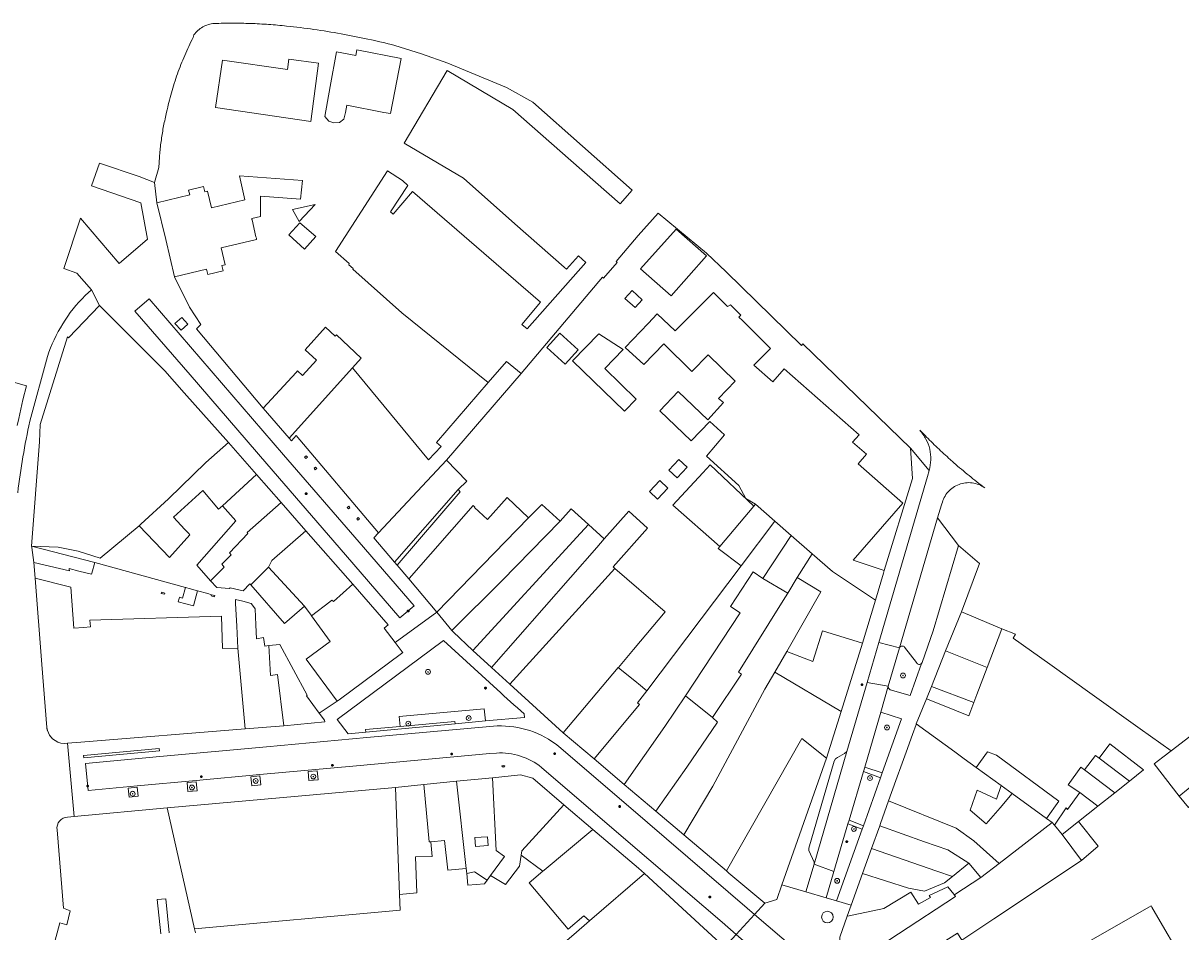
# Model space of a CAD drawing. Header units: metres. Extents: x 187916 to 189411, y 333285 to 334910.
# Tile 158 of 256: x 188176 to 188367, y 334760 to 334910. Entities that reach past the tile are written whole.
import ezdxf
from ezdxf.enums import TextEntityAlignment as Align

# ---------------------------------------------------------------- set-up
doc = ezdxf.new("R2010")
doc.units = ezdxf.units.M
for name, color, linetype, lineweight in [('B-WE-GR-BEPLANTING_CULTUUR_HEESTERS-GV', 253, 'Continuous', 15), ('B-WE-GR-BOOM-S', 253, 'Continuous', 15), ('B-WE-IE-MEUBILAIR-S', 253, 'Continuous', 15), ('B-WE-IE-TERREINAFSCHEIDING_KUNSTMATIG_MUUR-G', 253, 'IE-TERREINAFSCHEIDING_KUNSTMATIG-SO', 15), ('B-WE-IE-TERREINAFSCHEIDING_KUNSTMATIG_MUUR-GV', 253, 'Continuous', 15), ('B-WE-OG-BEBOUWING-GV', 253, 'Continuous', 15), ('B-WE-OG-TERREIN_ERF-GV', 253, 'Continuous', 15), ('B-WE-VH-ONVERHARD_ZAND-GV', 253, 'Continuous', 15), ('B-WE-VH-OPENVERHARDING-GV', 253, 'Continuous', 15), ('B-WE-VH-OPENVERHARDING_BETONSTRAATSTEEN-GV', 253, 'Continuous', 15), ('B-WE-VH-OPENVERHARDING_SIERBESTRATING-GV', 253, 'Continuous', 15), ('B-WE-VH-OPENVERHARDING_STRAATBAKSTEEN-GV', 253, 'Continuous', 15), ('B-WE-VH-OPENVERHARDING_TEGEL-GV', 253, 'Continuous', 15)]:
    doc.layers.add(name, color=color, linetype=linetype, lineweight=lineweight)
doc.styles.add('NLCS-ISO', font='NLCS-ISO.ttf')
doc.linetypes.add('IE-TERREINAFSCHEIDING_KUNSTMATIG-SO', pattern='A,4,[82,NLCS.SHX,S=0.75,R=90,X=0,Y=0],4,-2', length=10)

# ---------------------------------------------------------------- blocks, each defined once
blk = doc.blocks.new('SIE-MEUBILAIR_PAAL_LICHTMAST-SO')
for points in [[(-0.62, 0), (-1, 0)], [(-0.71, 0.71), (-0.44, 0.44)], [(0, 1), (0, 0.62)], [(0.44, 0.44), (0.71, 0.71)], [(1, 0), (0.62, 0)], [(-0.71, -0.71), (-0.44, -0.44)], [(0, -0.62), (0, -1)], [(0.44, -0.44), (0.71, -0.71)]]:
    blk.add_lwpolyline(points)
blk.add_circle((0, 0), 0.5)
blk = doc.blocks.new('SIE-MEUBILAIR_PUT_BRANDKRAAN-SO')
blk.add_ellipse((0, 0), major_axis=(1.25, 0), ratio=0.54)
at = {"style": 'NLCS-ISO'}
blk.add_text('bk', height=0.75, dxfattribs=at).set_placement((0.03, 0), align=Align.MIDDLE_CENTER)
blk = doc.blocks.new('SGR-BOOM_GBKN-SO')
at = {"linetype": 'ByBlock', "lineweight": 18}
h = blk.add_hatch(color=0, dxfattribs=at)
h.dxf.hatch_style = 1
edge = h.paths.add_edge_path()
edge.add_arc((0, 0), 0.25, 0, 360)
at = {"color": 0, "linetype": 'ByBlock', "lineweight": 18}
for radius in [2, 0.25]:
    blk.add_circle((0, 0), radius, dxfattribs=at)
at = {"color": 0, "linetype": 'ByBlock', "lineweight": 18, "style": 'NLCS-ISO'}
blk.add_attdef('SOORT', (2.5, 0), '', height=1.5, dxfattribs=at)
blk = doc.blocks.new('DTM')
at = {"layer": 'B-WE-GR-BEPLANTING_CULTUUR_HEESTERS-GV', "ltscale": 0.2, "flags": 128}
for points in [[(188320.835, 334806.889), (188318.954, 334800.553), (188319.021, 334800.194), (188319.301, 334799.961), (188322.574, 334798.975), (188324.475, 334804.272)], [(188323.662, 334804.435), (188321.668, 334806.998)]]:
    blk.add_lwpolyline(points, dxfattribs=at)
for points in [[(188320.987, 334807.09, 0.1325588), (188320.835, 334806.889)], [(188321.22, 334807.187, 0.133191), (188320.987, 334807.09)], [(188321.47, 334807.153, 0.1356675), (188321.22, 334807.187)], [(188321.668, 334806.998, 0.1335796), (188321.47, 334807.153)], [(188323.811, 334804.249, -0.1225419), (188323.662, 334804.435)], [(188324.027, 334804.149, -0.120305), (188323.811, 334804.249)], [(188324.475, 334804.272, -0.1180904), (188324.266, 334804.157)], [(188324.266, 334804.157, -0.1171636), (188324.027, 334804.149)]]:
    blk.add_lwpolyline(points, format="xyb", dxfattribs=at)
for points in [[(188317.75, 334796.238), (188315.079, 334787.162), (188317.987, 334786.185), (188321.188, 334795.121)], [(188317.699, 334785.381), (188314.862, 334786.424), (188312.486, 334778.349), (188314.861, 334777.459)], [(188309.995, 334769.885), (188308.707, 334765.505), (188310.4, 334765.008), (188314.654, 334776.881), (188312.308, 334777.745)]]:
    blk.add_lwpolyline(points, close=True, dxfattribs=at)
at = {"layer": 'B-WE-IE-TERREINAFSCHEIDING_KUNSTMATIG_MUUR-G', "ltscale": 0.2, "flags": 128}
for points in [[(188222.857, 334838.409), (188222.641, 334838.653), (188222.397, 334838.437), (188222.613, 334838.193)], [(188224.414, 334836.544), (188224.211, 334836.792), (188223.963, 334836.589), (188224.166, 334836.341)], [(188229.897, 334830.064), (188229.692, 334830.304), (188229.452, 334830.099), (188229.657, 334829.859)], [(188231.469, 334828.23), (188231.253, 334828.469), (188231.014, 334828.253), (188231.23, 334828.014)], [(188198.676, 334815.883), (188199.197, 334815.739), (188199.25, 334815.932), (188198.73, 334816.075)], [(188207.006, 334815.678), (188206.961, 334815.473), (188207.494, 334815.323), (188207.539, 334815.528)]]:
    blk.add_lwpolyline(points, close=True, dxfattribs=at)
for points in [[(188187.672, 334820.978), (188202.702, 334816.859)], [(188204.688, 334816.314), (188206.369, 334815.853)], [(188206.369, 334815.853), (188207.006, 334815.678)]]:
    blk.add_lwpolyline(points, dxfattribs=at)
at = {"layer": 'B-WE-IE-TERREINAFSCHEIDING_KUNSTMATIG_MUUR-GV', "ltscale": 0.2, "flags": 128}
for points in [[(188238.187, 334793.869), (188232.496, 334793.354), (188232.532, 334792.956), (188247.308, 334794.291), (188247.272, 334794.689)], [(188198.334, 334790.238), (188185.82, 334789.088), (188185.857, 334788.69), (188198.371, 334789.84)]]:
    blk.add_lwpolyline(points, close=True, dxfattribs=at)
at = {"layer": 'B-WE-OG-BEBOUWING-GV', "ltscale": 0.2, "flags": 128}
for points in [[(188215.565, 334846.557), (188219.838, 334841.55), (188230.321, 334853.209), (188231.745, 334854.794), (188227.662, 334858.665), (188227.435, 334858.426), (188225.845, 334859.933), (188222.503, 334856.213), (188224.379, 334854.477), (188222.034, 334851.942), (188221.243, 334852.693), (188220.997, 334852.427)], [(188258.213, 334852.252), (188255.829, 334854.277), (188252.791, 334850.76), (188244.213, 334840.833), (188245.007, 334840.203), (188242.918, 334838.004), (188230.321, 334853.209), (188219.838, 334841.55), (188220.21, 334841.114), (188221.007, 334842.022), (188234.63, 334825.928), (188245.858, 334837.938)], [(188195.29, 334827.339), (188195.02, 334827.088), (188200.042, 334821.842), (188203.418, 334825.557), (188203.214, 334825.779), (188202.579, 334826.473), (188200.705, 334828.517), (188205.546, 334832.938), (188208.174, 334829.843), (188208.815, 334830.387), (188214.454, 334835.555), (188209.802, 334840.843), (188206.048, 334837.541), (188199.856, 334831.54)], [(188245.858, 334837.938), (188234.63, 334825.928), (188233.862, 334825.106), (188237.295, 334821.067), (188247.78, 334833.076), (188249.217, 334834.467)], [(188291.13, 334823.661), (188296.715, 334830.309), (188289.495, 334837.15), (188288.291, 334835.82), (188283.331, 334830.49)], [(188214.454, 334835.555), (188208.815, 334830.387), (188211.015, 334827.899), (188204.552, 334820.574), (188206.851, 334817.983), (188209.105, 334820.223), (188208.706, 334820.707), (188210.228, 334822.281), (188209.951, 334822.602), (188212.993, 334825.774), (188212.885, 334825.989), (188218.511, 334830.942)], [(188248.125, 334832.719), (188247.78, 334833.076), (188237.295, 334821.067), (188237.718, 334820.568)], [(188282.475, 334833.315), (188281.154, 334834.554), (188279.451, 334832.739), (188280.772, 334831.499)], [(188239.633, 334818.301), (188244.285, 334812.777), (188259.47, 334828.372), (188255.919, 334831.77), (188252.661, 334828.107), (188250.513, 334830.085), (188250.559, 334830.132), (188250.285, 334830.409), (188239.687, 334818.348)], [(188218.511, 334830.942), (188212.885, 334825.989), (188212.993, 334825.774), (188209.951, 334822.602), (188210.228, 334822.281), (188208.706, 334820.707), (188209.105, 334820.223), (188206.851, 334817.983), (188207.858, 334816.848), (188209.962, 334816.718), (188210.067, 334816.837), (188212.236, 334816.314), (188213.356, 334817.456), (188213.491, 334817.301), (188216.436, 334820.233), (188216.995, 334821.327), (188222.62, 334826.264)], [(188259.47, 334828.372), (188244.285, 334812.777), (188246.783, 334809.775), (188255.022, 334817.975), (188264.68, 334827.835), (188261.649, 334830.609)], [(188250.215, 334806.449), (188268.03, 334825.836), (188269.362, 334827.284), (188266.516, 334829.865), (188264.68, 334827.835), (188255.022, 334817.975), (188246.783, 334809.775), (188246.973, 334809.549)], [(188256.366, 334800.846), (188273.744, 334820.033), (188273.464, 334820.292), (188279.161, 334826.707), (188276.022, 334829.48), (188271.985, 334824.905), (188270.75, 334823.505), (188253.334, 334803.608)], [(188294.609, 334820.468), (188300.179, 334827.852), (188296.996, 334830.643), (188296.715, 334830.309), (188291.13, 334823.661), (188290.852, 334823.33)], [(188250.215, 334806.449), (188253.334, 334803.608), (188270.75, 334823.505), (188271.985, 334824.905), (188269.362, 334827.284), (188268.03, 334825.836)], [(188279.011, 334799.792), (188277.505, 334797.795), (188277.833, 334797.509), (188270.292, 334788.492), (188275.254, 334784.298), (188282.022, 334793.846), (188285.405, 334798.97), (188294.463, 334812.689), (188292.856, 334813.749), (188296.614, 334819.441), (188298.222, 334818.382), (188302.901, 334825.469), (188300.179, 334827.852), (188294.609, 334820.468)], [(188226.563, 334814.522), (188226.89, 334814.762), (188227.158, 334814.56), (188230.363, 334817.421), (188222.62, 334826.264), (188216.995, 334821.327), (188216.436, 334820.233), (188222.368, 334813.79), (188223.461, 334812.294), (188223.554, 334812.167)], [(188303.918, 334818.499), (188306.361, 334822.44), (188302.901, 334825.469), (188298.222, 334818.382), (188302.338, 334815.949)], [(188216.436, 334820.233), (188213.491, 334817.301), (188219.06, 334810.908), (188222.368, 334813.79)], [(188276.825, 334806.635), (188282.06, 334812.866), (188273.744, 334820.033), (188256.366, 334800.846), (188265.201, 334792.8), (188274.29, 334803.618), (188274.322, 334803.656)], [(188212.582, 334793.507), (188211.375, 334806.848), (188208.816, 334806.771), (188208.654, 334812.118), (188186.866, 334811.458), (188186.956, 334810.334), (188185.798, 334810.242), (188184.233, 334810.117), (188183.692, 334816.895), (188177.786, 334818.394), (188178.92, 334804.134), (188179.751, 334793.676), (188179.769, 334793.551), (188179.78, 334793.489), (188179.792, 334793.427), (188179.806, 334793.365), (188179.821, 334793.303), (188179.837, 334793.242), (188179.854, 334793.181), (188180.181, 334792.46), (188180.688, 334791.851), (188181.103, 334791.533), (188181.568, 334791.292), (188182.068, 334791.137), (188182.587, 334791.073), (188183.172, 334791.12), (188185.351, 334791.297)], [(188280.505, 334779.858), (188285.129, 334775.949), (188289.939, 334783.984), (188298.556, 334800.041), (188300.229, 334802.86), (188302.169, 334806.254), (188307.826, 334816.149), (188303.918, 334818.499), (188302.338, 334815.949), (188301.566, 334814.703), (188294.212, 334802.839), (188294.692, 334802.501), (188289.866, 334795.384), (188290.697, 334794.579), (188285.653, 334787.167)], [(188201.622, 334815.063), (188201.481, 334814.515), (188204.005, 334813.823), (188204.688, 334816.314), (188203.302, 334816.694), (188202.895, 334816.806), (188202.716, 334816.855), (188202.702, 334816.859), (188202.204, 334815.119), (188201.672, 334815.257)], [(188230.363, 334817.421), (188227.158, 334814.56), (188226.89, 334814.762), (188226.563, 334814.522), (188223.554, 334812.167), (188226.639, 334807.944), (188222.64, 334805.018), (188227.801, 334798.064), (188228.115, 334798.297), (188238.427, 334805.95), (188238.631, 334806.101), (188238.525, 334806.239), (188237.365, 334807.752), (188235.553, 334810.116), (188236.246, 334810.7)], [(188218.969, 334793.994), (188217.911, 334802.466), (188216.775, 334802.324), (188216.481, 334807.249), (188215.796, 334807.168), (188215.613, 334808.572), (188214.411, 334808.362), (188214.308, 334810.702), (188214.193, 334813.319), (188213.772, 334813.922), (188213.559, 334814.226), (188212.173, 334814.604), (188210.939, 334814.875), (188210.975, 334814.201), (188211.177, 334810.491), (188211.375, 334806.848), (188212.582, 334793.507)], [(188328.472, 334806.396), (188335.328, 334803.644), (188337.748, 334810.009), (188331.378, 334812.727), (188331.067, 334812.86)], [(188314.714, 334807.648), (188308.095, 334809.716), (188306.487, 334804.627), (188302.169, 334806.254), (188300.229, 334802.86), (188311.173, 334796.368)], [(188218.969, 334793.994), (188225.739, 334794.628), (188225.69, 334794.921), (188224.832, 334796.077), (188222.71, 334798.936), (188222.825, 334799.027), (188218.274, 334807.462), (188216.481, 334807.249), (188216.775, 334802.324), (188217.911, 334802.466)], [(188335.328, 334803.644), (188328.472, 334806.396), (188326.11, 334800.512), (188333.123, 334797.846), (188333.633, 334799.187)], [(188265.201, 334792.8), (188270.292, 334788.492), (188277.833, 334797.509), (188277.505, 334797.795), (188279.011, 334799.792), (188277.632, 334800.908), (188277.376, 334801.121), (188274.29, 334803.618)], [(188292.193, 334769.976), (188304.678, 334791.885), (188308.761, 334788.615), (188311.173, 334796.368), (188300.229, 334802.86), (188298.556, 334800.041), (188289.939, 334783.984), (188285.129, 334775.949)], [(188326.11, 334800.512), (188325.285, 334798.457), (188328.25, 334797.266), (188332.287, 334795.646), (188333.123, 334797.846)], [(188285.405, 334798.97), (188282.022, 334793.846), (188275.254, 334784.298), (188280.505, 334779.858), (188285.653, 334787.167), (188290.697, 334794.579), (188289.866, 334795.384)], [(188367.101, 334782.332), (188370.063, 334784.754), (188373.871, 334787.867), (188378.075, 334791.06), (188376.031, 334793.691), (188376.164, 334794.536), (188375.378, 334795.574), (188374.473, 334795.683), (188373.895, 334796.092), (188365.784, 334789.816), (188364.422, 334788.803), (188362.958, 334787.665)], [(188330.009, 334789.656), (188323.616, 334794.3), (188323.581, 334794.203), (188322.976, 334792.519), (188321.928, 334789.602), (188321.291, 334787.828), (188320.243, 334784.911), (188319.039, 334781.558), (188330.213, 334777.047), (188333.147, 334774.933), (188337.332, 334771.199), (188346.107, 334777.963), (188345.144, 334778.663), (188339.456, 334782.78), (188337.471, 334780.437), (188335.183, 334777.739), (188332.53, 334780.052), (188333.7, 334783.328), (188336.859, 334781.861), (188337.636, 334784.116), (188333.53, 334787.099), (188331.558, 334788.531), (188330.01, 334789.655)], [(188308.761, 334788.615), (188304.678, 334791.885), (188292.193, 334769.976), (188292.613, 334769.621), (188298.526, 334764.623), (188300.531, 334765.23), (188301.385, 334767.657), (188303.972, 334775.007)], [(188358.869, 334784.823), (188361.215, 334786.686), (188355.636, 334790.986), (188353.854, 334788.653)], [(188378.075, 334791.06), (188373.871, 334787.867), (188370.063, 334784.754), (188367.101, 334782.332), (188368.636, 334780.455), (188370.613, 334782.071), (188372.939, 334778.966), (188374.497, 334780.133), (188374.849, 334780.352), (188381.032, 334785.108), (188381.073, 334785.054), (188382.122, 334785.87), (188381.539, 334786.619), (188381.628, 334787.44), (188380.885, 334788.472), (188380.007, 334788.572)], [(188345.144, 334778.663), (188347.184, 334781.52), (188336.871, 334789.1), (188335.376, 334789.698), (188333.53, 334787.099), (188337.636, 334784.116), (188339.456, 334782.78)], [(188351.447, 334786.721), (188356.449, 334782.9), (188358.869, 334784.823), (188353.854, 334788.653), (188353.269, 334789.045)], [(188356.449, 334782.9), (188351.447, 334786.721), (188350.825, 334787.115), (188348.749, 334784.235), (188350.681, 334782.973), (188353.668, 334780.692)], [(188247.539, 334784.799), (188249.133, 334770.387), (188249.224, 334769.55), (188250.499, 334769.814), (188252.599, 334768.439), (188253.177, 334769.232), (188255.45, 334772.35), (188254.116, 334773.356), (188253.511, 334785.396)], [(188253.511, 334785.396), (188254.116, 334773.356), (188255.45, 334772.35), (188253.177, 334769.232), (188255.619, 334767.727), (188257.932, 334770.787), (188258.243, 334772.607), (188258.36, 334773.289), (188265.271, 334780.908), (188260.149, 334785.318), (188258.138, 334785.859)], [(188199.632, 334780.407), (188204.175, 334760.412), (188238.188, 334763.455), (188238.092, 334766.061), (188237.439, 334783.789)], [(188237.439, 334783.789), (188238.092, 334766.061), (188240.977, 334766.332), (188240.756, 334772.283), (188243.486, 334772.385), (188243.285, 334774.79), (188243.028, 334774.766), (188242.135, 334784.259)], [(188247.539, 334784.799), (188242.135, 334784.259), (188243.028, 334774.766), (188243.285, 334774.79), (188245.558, 334775.005), (188246.099, 334770.102), (188249.133, 334770.387)], [(188334.307, 334768.861), (188337.332, 334771.199), (188333.147, 334774.933), (188330.213, 334777.047), (188319.039, 334781.558), (188317.702, 334777.835), (188317.559, 334777.438), (188324.983, 334774.813), (188328.859, 334773.443), (188332.325, 334771.251)], [(188353.668, 334780.692), (188350.681, 334782.973), (188348.628, 334780.163), (188348.405, 334780.392), (188346.454, 334777.547), (188347.751, 334775.992), (188350.44, 334778.128)], [(188258.243, 334772.607), (188261.839, 334769.933), (188262.038, 334770.1), (188270.076, 334776.837), (188265.271, 334780.908), (188258.36, 334773.289)], [(188334.307, 334768.861), (188330.004, 334766.072), (188329.828, 334766.104), (188330.099, 334765.765), (188320.643, 334759.554), (188312.453, 334754.147), (188315.396, 334749.521), (188324.117, 334755.122), (188323.861, 334755.541), (188330.438, 334759.7), (188331.154, 334758.531), (188336.445, 334762.051), (188350.948, 334771.701), (188347.751, 334775.992), (188346.454, 334777.547), (188346.107, 334777.963), (188337.332, 334771.199)], [(188332.325, 334771.251), (188328.859, 334773.443), (188324.983, 334774.813), (188317.559, 334777.438), (188316.202, 334773.662), (188327.033, 334769.936), (188329.596, 334769.054)], [(188350.948, 334771.701), (188353.727, 334774.058), (188350.44, 334778.128), (188347.751, 334775.992)], [(188252.68, 334775.614), (188252.773, 334774.155), (188250.673, 334774.022), (188250.58, 334775.481)], [(188270.076, 334776.837), (188262.038, 334770.1), (188261.839, 334769.933), (188259.557, 334768.02), (188266.014, 334760.317), (188268.598, 334762.544), (188269.513, 334761.689), (188278.617, 334769.538), (188277.668, 334770.407)], [(188314.725, 334769.55), (188322.349, 334767.108), (188324.997, 334766.613), (188328.277, 334767.992), (188329.596, 334769.054), (188327.033, 334769.936), (188316.202, 334773.662)], [(188252.599, 334768.439), (188250.499, 334769.814), (188249.224, 334769.55), (188249.414, 334767.624), (188252.155, 334767.829)], [(188329.828, 334766.104), (188330.004, 334766.072), (188334.307, 334768.861), (188332.325, 334771.251), (188329.596, 334769.054), (188328.277, 334767.992), (188324.997, 334766.613), (188322.349, 334767.108), (188314.725, 334769.55), (188312.836, 334764.292), (188312.198, 334762.516), (188312.19, 334762.492), (188312.234, 334762.501), (188318.253, 334763.752), (188322.733, 334766.482), (188323.953, 334764.495), (188325.944, 334765.567), (188325.759, 334765.905), (188328.828, 334767.358)], [(188286.9, 334740.392), (188298.323, 334751.496), (188291.895, 334757.381), (188278.617, 334769.538), (188269.513, 334761.689), (188266.929, 334759.462), (188260.432, 334753.86), (188255.619, 334749.711), (188256.036, 334749.227), (188248.404, 334742.646), (188262.847, 334726.881), (188261.548, 334725.666), (188264.265, 334722.584), (188265.098, 334721.639), (188278.545, 334734.087), (188276.947, 334736.017), (188283.07, 334741.491), (188285.503, 334739.034)], [(188312.453, 334754.147), (188320.643, 334759.554), (188330.099, 334765.765), (188329.828, 334766.104), (188328.828, 334767.358), (188325.759, 334765.905), (188325.944, 334765.567), (188323.953, 334764.495), (188322.733, 334766.482), (188318.253, 334763.752), (188312.234, 334762.501), (188312.19, 334762.492), (188310.949, 334759.036), (188310.903, 334756.584)], [(188326.018, 334733.622), (188343.44, 334745.642), (188345.504, 334746.827), (188348.504, 334748.55), (188365.842, 334758.417), (188365.134, 334759.635), (188362.614, 334763.97), (188362.483, 334764.195), (188340.285, 334751.524), (188340.158, 334751.713), (188330.567, 334745.279), (188330.853, 334744.864), (188322.374, 334739.024)]]:
    blk.add_lwpolyline(points, close=True, dxfattribs=at)
for points in [[(188198.584, 334759.589), (188198.011, 334765.237), (188199.423, 334765.38), (188199.996, 334759.732)], [(188204.33, 334759.73), (188204.175, 334760.412), (188199.632, 334780.407), (188184.285, 334778.981), (188183.167, 334778.877), (188182.79, 334778.821), (188182.433, 334778.689), (188182.111, 334778.486), (188181.838, 334778.22), (188181.626, 334777.904), (188181.484, 334777.55), (188181.418, 334777.175), (188181.432, 334776.794), (188182.522, 334763.794), (188183.609, 334763.379), (188183.051, 334761.061), (188181.882, 334761.369), (188180.87, 334757.479)]]:
    blk.add_lwpolyline(points, dxfattribs=at)
at = {"layer": 'B-WE-OG-TERREIN_ERF-GV', "ltscale": 0.2, "flags": 128}
for points in [[(188205.548, 334909.607, 0.0539056), (188204.731, 334909.033)], [(188206.468, 334909.996, 0.0529808), (188205.548, 334909.607)], [(188207.449, 334910.183, 0.0541947), (188206.468, 334909.996)], [(188210.448, 334910.236, 0.0090061), (188207.449, 334910.183)], [(188213.446, 334910.182, 0.0086696), (188210.448, 334910.236)], [(188216.441, 334910.021, 0.0090069), (188213.446, 334910.182)], [(188219.428, 334909.754, 0.0090566), (188216.441, 334910.021)], [(188223.938, 334909.191, 0.0086238), (188219.428, 334909.754)], [(188203.952, 334907.874, 0.0164646), (188202.557, 334904.897)], [(188204.731, 334909.033, 0.0531008), (188204.053, 334908.3)], [(188228.425, 334908.471, 0.0084306), (188223.938, 334909.191)], [(188232.884, 334907.595, 0.0089342), (188228.425, 334908.471)], [(188237.31, 334906.565, 0.0086433), (188232.884, 334907.595)], [(188202.557, 334904.897, 0.0163777), (188201.359, 334901.835)], [(188201.359, 334901.835, 0.0161649), (188200.362, 334898.702)], [(188200.362, 334898.702, 0.0159308), (188199.571, 334895.51)], [(188199.571, 334895.51, 0.0132689), (188199.071, 334893.243)], [(188199.071, 334893.243, 0.0126054), (188198.69, 334890.953)], [(188198.69, 334890.953, 0.0134128), (188198.429, 334888.646)], [(188198.429, 334888.646, 0.0129786), (188198.289, 334886.329)]]:
    blk.add_lwpolyline(points, format="xyb", dxfattribs=at)
for points in [[(188204.053, 334908.3), (188203.952, 334907.874)], [(188198.289, 334886.329), (188197.573, 334883.892), (188197.965, 334880.523), (188203.389, 334881.813), (188203.198, 334882.63), (188205.668, 334883.214), (188205.871, 334882.344), (188206.338, 334882.455), (188206.985, 334879.68), (188212.524, 334880.991), (188211.598, 334884.954), (188222.045, 334884.193), (188221.698, 334881.133), (188215.113, 334881.613), (188215.115, 334878.272), (188213.647, 334877.924), (188213.681, 334877.777), (188213.694, 334877.721), (188214.351, 334874.899), (188214.412, 334874.636), (188214.455, 334874.45), (188208.603, 334873.047), (188209.249, 334870.277), (188208.726, 334870.149), (188208.928, 334869.276), (188206.359, 334868.642), (188206.157, 334869.507), (188200.883, 334868.252), (188203.367, 334863.259), (188205.199, 334860.365), (188204.52, 334859.684), (188215.565, 334846.557), (188220.997, 334852.427), (188221.243, 334852.693), (188222.034, 334851.942), (188224.379, 334854.477), (188222.503, 334856.213), (188225.845, 334859.933), (188227.435, 334858.426), (188227.662, 334858.665), (188231.745, 334854.794), (188230.321, 334853.209), (188242.918, 334838.004), (188245.007, 334840.203), (188244.213, 334840.833), (188252.791, 334850.76), (188238.487, 334862.292), (188230.369, 334869.513), (188230.442, 334869.669), (188229.701, 334870.241), (188229.797, 334870.485), (188227.523, 334872.472), (188236.09, 334885.83), (188238.583, 334884.219), (188239.49, 334883.358), (188236.613, 334879.043), (188237.065, 334878.623), (188240.268, 334882.381), (188261.447, 334864.081), (188258.322, 334860.377), (188259.206, 334859.659), (188268.931, 334870.661), (188267.695, 334871.761), (188265.749, 334869.514), (188265.361, 334869.856), (188257.206, 334877.042), (188248.663, 334884.569), (188238.875, 334890.387), (188245.981, 334902.405), (188256.87, 334895.965), (188266.445, 334887.536), (188274.608, 334880.35), (188276.593, 334882.604), (188260.164, 334897.185), (188255.801, 334899.599), (188246.108, 334903.592), (188241.732, 334905.145), (188237.31, 334906.565)], [(188368.636, 334780.455), (188367.101, 334782.332), (188362.958, 334787.665), (188364.422, 334788.803), (188365.784, 334789.816), (188360.661, 334793.474), (188352.71, 334799.151), (188345.688, 334804.164), (188339.665, 334808.464), (188340.034, 334809.141), (188337.748, 334810.009), (188335.328, 334803.644), (188333.633, 334799.187), (188333.123, 334797.846), (188332.287, 334795.646), (188328.25, 334797.266), (188325.285, 334798.457), (188323.616, 334794.3), (188330.009, 334789.656), (188330.01, 334789.655), (188331.558, 334788.531), (188333.53, 334787.099), (188335.376, 334789.698), (188336.871, 334789.1), (188347.184, 334781.52), (188345.144, 334778.663), (188346.107, 334777.963), (188346.454, 334777.547), (188348.405, 334780.392), (188348.628, 334780.163), (188350.681, 334782.973), (188348.749, 334784.235), (188350.825, 334787.115), (188351.447, 334786.721), (188353.269, 334789.045), (188353.854, 334788.653), (188355.636, 334790.986), (188361.215, 334786.686), (188358.869, 334784.823), (188356.449, 334782.9), (188353.668, 334780.692), (188350.44, 334778.128), (188353.727, 334774.058), (188350.948, 334771.701), (188336.445, 334762.051), (188331.154, 334758.531)], [(188340.285, 334751.524), (188362.483, 334764.195), (188362.614, 334763.97), (188365.134, 334759.635)], [(188266.929, 334759.462), (188269.513, 334761.689), (188268.598, 334762.544), (188266.014, 334760.317), (188259.557, 334768.02), (188261.839, 334769.933), (188258.243, 334772.607), (188257.932, 334770.787), (188255.619, 334767.727), (188253.177, 334769.232), (188252.599, 334768.439), (188252.155, 334767.829), (188249.414, 334767.624), (188249.224, 334769.55), (188249.133, 334770.387), (188246.099, 334770.102), (188245.558, 334775.005), (188243.285, 334774.79), (188243.486, 334772.385), (188240.756, 334772.283), (188240.977, 334766.332), (188238.092, 334766.061), (188238.188, 334763.455), (188204.175, 334760.412), (188204.33, 334759.73)], [(188199.996, 334759.732), (188199.423, 334765.38), (188198.011, 334765.237), (188198.584, 334759.589)]]:
    blk.add_lwpolyline(points, dxfattribs=at)
for points in [[(188229.138, 334895.441), (188228.908, 334894.347), (188228.165, 334893.806), (188227.249, 334893.759), (188226.423, 334894.029), (188225.758, 334894.791), (188226.615, 334899.732), (188227.693, 334905.486), (188230.858, 334904.893), (188231.031, 334905.817), (188238.371, 334904.41), (188236.62, 334895.272), (188235.531, 334895.479), (188229.391, 334896.649)], [(188219.786, 334904.258), (188224.687, 334903.617), (188223.428, 334893.984), (188207.66, 334896.275), (188208.803, 334904.139), (188219.58, 334902.596)], [(188221.487, 334877.414), (188220.37, 334879.41), (188224.15, 334880.229)], [(188222.388, 334872.85), (188219.795, 334875.204), (188221.605, 334877.197), (188224.282, 334874.936)], [(188296.996, 334830.643), (188295.409, 334831.615), (188294.272, 334833.729), (188288.914, 334838.596), (188291.874, 334842.106), (188289.428, 334844.32), (188286.366, 334841.116), (188281.167, 334846.083), (188284.222, 334849.28), (188289.139, 334844.582), (188291.688, 334847.452), (188290.894, 334848.112), (188293.643, 334851.031), (188289.196, 334855.334), (188286.471, 334852.59), (188281.826, 334857.201), (188278.508, 334853.774), (188275.434, 334856.596), (188279.247, 334860.533), (188280.76, 334862.127), (188283.689, 334859.347), (188290.055, 334865.7), (188292.38, 334863.37), (188292.872, 334863.644), (188294.567, 334861.913), (188294.272, 334861.6), (188294.847, 334861.029), (188299.489, 334856.418), (188296.752, 334853.663), (188299.879, 334850.921), (188301.722, 334853.021), (188314.165, 334842.102), (188313.066, 334840.911), (188315.393, 334838.92), (188313.987, 334837.31), (188321.384, 334830.816), (188313.184, 334821.384), (188318.299, 334819.663), (188323.009, 334834.914), (188322.677, 334839.945), (188304.816, 334857.185), (188304.623, 334856.918), (188292.133, 334869.102), (188288.902, 334872.156), (188280.906, 334878.821), (188277.591, 334875.077), (188273.945, 334870.814), (188274.142, 334870.646), (188271.855, 334868.057), (188271.703, 334868.192), (188258.213, 334852.252), (188245.858, 334837.938), (188249.217, 334834.467), (188247.78, 334833.076), (188248.125, 334832.719), (188237.718, 334820.568), (188239.633, 334818.301), (188239.687, 334818.348), (188250.285, 334830.409), (188250.559, 334830.132), (188250.513, 334830.085), (188252.661, 334828.107), (188255.919, 334831.77), (188259.47, 334828.372), (188261.649, 334830.609), (188264.68, 334827.835), (188266.516, 334829.865), (188269.362, 334827.284), (188271.985, 334824.905), (188276.022, 334829.48), (188279.161, 334826.707), (188273.464, 334820.292), (188273.744, 334820.033), (188282.06, 334812.866), (188276.825, 334806.635), (188274.322, 334803.656), (188274.29, 334803.618), (188277.376, 334801.121), (188277.632, 334800.908), (188279.011, 334799.792), (188294.609, 334820.468), (188290.852, 334823.33), (188291.13, 334823.661), (188283.331, 334830.49), (188288.291, 334835.82), (188289.495, 334837.15), (188296.715, 334830.309)], [(188278, 334869.585), (188283.899, 334876.171), (188288.899, 334871.744), (188283.055, 334865.144)], [(188276.577, 334865.995), (188278.264, 334864.485), (188277.093, 334863.177), (188275.406, 334864.687)], [(188265.513, 334853.828), (188262.469, 334856.574), (188264.612, 334858.95), (188267.657, 334856.204)], [(188266.742, 334854.379), (188271.068, 334858.834), (188275.135, 334856.265), (188272.049, 334853.087), (188277.265, 334848.022), (188275.335, 334846.035)], [(188284.066, 334835.003), (188282.682, 334836.298), (188283.51, 334837.182), (188284.337, 334838.066), (188285.721, 334836.77), (188284.894, 334835.886)], [(188282.475, 334833.315), (188280.772, 334831.499), (188279.451, 334832.739), (188281.154, 334834.554)], [(188224.832, 334796.077), (188227.801, 334798.064), (188222.64, 334805.018), (188226.639, 334807.944), (188223.554, 334812.167), (188223.461, 334812.294), (188222.368, 334813.79), (188219.06, 334810.908), (188213.491, 334817.301), (188213.356, 334817.456), (188212.236, 334816.314), (188210.067, 334816.837), (188209.962, 334816.718), (188207.858, 334816.848), (188206.851, 334817.983), (188204.552, 334820.574), (188211.015, 334827.899), (188208.815, 334830.387), (188208.174, 334829.843), (188205.546, 334832.938), (188200.705, 334828.517), (188202.579, 334826.473), (188203.214, 334825.779), (188203.418, 334825.557), (188200.042, 334821.842), (188195.02, 334827.088), (188188.569, 334821.724), (188184.903, 334822.857), (188181.602, 334823.538), (188177.226, 334823.688), (188187.672, 334820.978), (188187.176, 334819.249), (188187.121, 334819.055), (188185.022, 334819.59), (188183.456, 334819.99), (188183.458, 334819.877), (188183.474, 334819.61), (188177.574, 334821.003), (188177.786, 334818.394), (188183.692, 334816.895), (188184.233, 334810.117), (188185.798, 334810.242), (188186.956, 334810.334), (188186.866, 334811.458), (188208.654, 334812.118), (188208.816, 334806.771), (188211.375, 334806.848), (188211.177, 334810.491), (188210.975, 334814.201), (188210.939, 334814.875), (188212.173, 334814.604), (188213.559, 334814.226), (188213.772, 334813.922), (188214.193, 334813.319), (188214.308, 334810.702), (188214.411, 334808.362), (188215.613, 334808.572), (188215.796, 334807.168), (188216.481, 334807.249), (188218.274, 334807.462), (188222.825, 334799.027), (188222.71, 334798.936)], [(188316.835, 334814.767), (188309.735, 334819.488), (188306.361, 334822.44), (188303.918, 334818.499), (188307.826, 334816.149), (188302.169, 334806.254), (188306.487, 334804.627), (188308.095, 334809.716), (188314.714, 334807.648)], [(188285.405, 334798.97), (188289.866, 334795.384), (188294.692, 334802.501), (188294.212, 334802.839), (188301.566, 334814.703), (188302.338, 334815.949), (188298.222, 334818.382), (188296.614, 334819.441), (188292.856, 334813.749), (188294.463, 334812.689)], [(188201.481, 334814.515), (188201.622, 334815.063), (188201.672, 334815.257), (188202.204, 334815.119), (188202.702, 334816.859), (188202.716, 334816.855), (188202.895, 334816.806), (188203.302, 334816.694), (188204.688, 334816.314), (188204.005, 334813.823)], [(188337.636, 334784.116), (188336.859, 334781.861), (188333.7, 334783.328), (188332.53, 334780.052), (188335.183, 334777.739), (188337.471, 334780.437), (188339.456, 334782.78)], [(188252.68, 334775.614), (188250.58, 334775.481), (188250.673, 334774.022), (188252.773, 334774.155)]]:
    blk.add_lwpolyline(points, close=True, dxfattribs=at)
at = {"layer": 'B-WE-VH-ONVERHARD_ZAND-GV', "ltscale": 0.2, "flags": 128}
for points in [[(188252.312, 334794.783), (188252.112, 334796.775), (188238.038, 334795.498), (188238.187, 334793.869), (188247.272, 334794.689), (188247.308, 334794.291)], [(188215.012, 334785.687), (188213.507, 334785.553), (188213.64, 334784.059), (188215.145, 334784.193)], [(188224.478, 334786.561), (188222.973, 334786.42), (188223.113, 334784.927), (188224.618, 334785.068)], [(188194.707, 334783.826), (188193.198, 334783.681), (188193.341, 334782.188), (188194.85, 334782.333)], [(188204.474, 334784.718), (188202.968, 334784.583), (188203.102, 334783.089), (188204.608, 334783.224)]]:
    blk.add_lwpolyline(points, close=True, dxfattribs=at)
for points in [[(188309.855, 334762.34, 1), (188307.945, 334762.34)], [(188307.945, 334762.34, 1), (188309.855, 334762.34)]]:
    blk.add_lwpolyline(points, format="xyb", dxfattribs=at)
at = {"layer": 'B-WE-VH-OPENVERHARDING-GV', "ltscale": 0.2, "flags": 128}
blk.add_lwpolyline([(188174.849, 334843.684), (188175.09, 334844.812), (188175.749, 334847.892), (188176.405, 334850.253), (188169.249, 334852.232), (188168.359, 334848.688)], dxfattribs=at)
at = {"layer": 'B-WE-VH-OPENVERHARDING_BETONSTRAATSTEEN-GV', "ltscale": 0.2, "flags": 128}
for points in [[(188315.497, 334801.175), (188318.954, 334800.553), (188320.835, 334806.889), (188317.429, 334807.775)], [(188308.707, 334765.505), (188309.995, 334769.885), (188306.701, 334771.07), (188305.346, 334766.493)]]:
    blk.add_lwpolyline(points, close=True, dxfattribs=at)
at = {"layer": 'B-WE-VH-OPENVERHARDING_SIERBESTRATING-GV', "ltscale": 0.2, "flags": 128}
for points in [[(188264.434, 334790.589), (188279.122, 334777.992), (188295.613, 334763.831), (188296.839, 334762.781), (188298.526, 334764.623), (188292.613, 334769.621), (188292.193, 334769.976), (188285.129, 334775.949), (188280.505, 334779.858), (188275.254, 334784.298), (188270.292, 334788.492), (188265.201, 334792.8), (188256.366, 334800.846), (188253.334, 334803.608), (188250.215, 334806.449), (188246.973, 334809.549), (188246.783, 334809.775), (188244.285, 334812.777), (188237.365, 334807.752), (188238.525, 334806.239), (188238.631, 334806.101), (188238.427, 334805.95), (188228.115, 334798.297), (188227.801, 334798.064), (188224.832, 334796.077), (188225.69, 334794.921), (188225.739, 334794.628), (188218.969, 334793.994), (188212.582, 334793.507), (188185.351, 334791.297), (188183.172, 334791.12), (188184.285, 334778.981), (188199.632, 334780.407), (188237.439, 334783.789), (188242.135, 334784.259), (188247.539, 334784.799), (188253.511, 334785.396), (188258.138, 334785.859), (188260.149, 334785.318), (188265.271, 334780.908), (188270.076, 334776.837), (188277.668, 334770.407), (188278.617, 334769.538), (188291.895, 334757.381)], [(188254.242, 334799.979), (188245.373, 334808.109), (188227.791, 334795.047), (188229.588, 334792.681), (188232.532, 334792.956)], [(188258.731, 334795.963), (188258.786, 334795.371), (188252.312, 334794.783), (188247.308, 334794.291), (188232.532, 334792.956), (188229.588, 334792.681), (188227.791, 334795.047), (188245.373, 334808.109), (188254.242, 334799.979)], [(188232.532, 334792.956), (188232.496, 334793.354), (188238.187, 334793.869), (188238.038, 334795.498), (188252.112, 334796.775), (188252.312, 334794.783), (188258.786, 334795.371), (188258.731, 334795.963)], [(188254.129, 334789.476), (188253.026, 334789.387), (188231.003, 334787.38), (188214.976, 334785.9), (188204.455, 334784.928), (188194.694, 334784.034), (188186.561, 334783.285), (188186.153, 334787.751), (188198.463, 334788.885), (188216.112, 334790.511), (188232.691, 334792.042), (188253.068, 334793.892), (188254.271, 334793.96)], [(188291.895, 334757.381), (188293.811, 334759.473), (188291.474, 334761.481), (188276.325, 334774.476), (188261.623, 334787.084)], [(188305.346, 334766.493), (188301.385, 334767.657), (188300.531, 334765.23), (188298.526, 334764.623), (188296.839, 334762.781), (188307.747, 334753.44)], [(188321.484, 334736.975), (188321.951, 334739.07), (188322.192, 334739.29), (188318.282, 334744.984), (188315.396, 334749.521), (188312.453, 334754.147), (188310.903, 334756.584), (188310.949, 334759.036), (188312.19, 334762.492), (188312.198, 334762.516), (188312.836, 334764.292), (188310.4, 334765.008), (188308.707, 334765.505), (188305.346, 334766.493)]]:
    blk.add_lwpolyline(points, dxfattribs=at)
for points in [[(188258.731, 334795.963, -0.0076386), (188254.242, 334799.979)], [(188254.242, 334799.979, 0.0076386), (188258.731, 334795.963)], [(188254.271, 334793.96, -0.1797402), (188264.434, 334790.589)], [(188261.623, 334787.084, 0.1873444), (188254.129, 334789.476)], [(188307.945, 334762.34, -1), (188309.855, 334762.34)], [(188309.855, 334762.34, -1), (188307.945, 334762.34)]]:
    blk.add_lwpolyline(points, format="xyb", dxfattribs=at)
for points in [[(188185.857, 334788.69), (188185.82, 334789.088), (188198.334, 334790.238), (188198.371, 334789.84)], [(188215.012, 334785.687), (188215.145, 334784.193), (188213.64, 334784.059), (188213.507, 334785.553)], [(188224.478, 334786.561), (188224.618, 334785.068), (188223.113, 334784.927), (188222.973, 334786.42)], [(188194.707, 334783.826), (188194.85, 334782.333), (188193.341, 334782.188), (188193.198, 334783.681)], [(188204.474, 334784.718), (188204.608, 334783.224), (188203.102, 334783.089), (188202.968, 334784.583)]]:
    blk.add_lwpolyline(points, close=True, dxfattribs=at)
at = {"layer": 'B-WE-VH-OPENVERHARDING_STRAATBAKSTEEN-GV', "ltscale": 0.2, "flags": 128}
for points in [[(188215.565, 334846.557), (188204.52, 334859.684), (188205.199, 334860.365), (188203.367, 334863.259), (188200.883, 334868.252), (188199.413, 334874.435), (188197.965, 334880.523), (188197.573, 334883.892), (188195.006, 334884.843), (188188.452, 334887.072), (188187.109, 334883.302), (188195.302, 334880.525), (188196.394, 334874.471), (188191.715, 334870.462), (188185.325, 334877.98), (188182.567, 334869.655), (188184.723, 334868.892), (188187.147, 334866.139), (188188.448, 334863.505), (188190.936, 334861.017), (188199.247, 334852.701), (188202.446, 334849.098), (188209.802, 334840.843), (188214.454, 334835.555), (188218.511, 334830.942), (188222.62, 334826.264), (188230.363, 334817.421), (188236.246, 334810.7), (188235.553, 334810.116), (188237.365, 334807.752), (188244.285, 334812.777), (188239.633, 334818.301), (188237.718, 334820.568), (188237.295, 334821.067), (188233.862, 334825.106), (188234.63, 334825.928), (188221.007, 334842.022), (188220.21, 334841.114), (188219.838, 334841.55)], [(188229.163, 334822.273), (188216.126, 334837.345), (188203.437, 334852.033), (188194.323, 334862.558), (188196.671, 334864.601), (188218.927, 334838.843), (188231.445, 334824.364), (188240.526, 334813.848), (188238.179, 334811.833)], [(188229.163, 334822.273), (188238.179, 334811.833), (188240.526, 334813.848), (188231.445, 334824.364), (188218.927, 334838.843), (188196.671, 334864.601), (188194.323, 334862.558), (188203.437, 334852.033), (188216.126, 334837.345)], [(188202.078, 334861.555), (188203.073, 334860.418), (188201.944, 334859.43), (188200.949, 334860.567)], [(188317.429, 334807.775), (188325.468, 334835.236), (188325.727, 334836.21), (188322.677, 334839.945), (188323.009, 334834.914), (188318.299, 334819.663), (188318.166, 334819.233), (188316.835, 334814.767), (188314.714, 334807.648), (188311.173, 334796.368), (188308.761, 334788.615), (188303.972, 334775.007), (188301.385, 334767.657), (188305.346, 334766.493), (188306.701, 334771.07), (188306.714, 334771.421), (188305.824, 334773.353), (188305.847, 334773.737), (188310.045, 334788.135), (188310.236, 334788.497), (188310.553, 334788.756), (188311.758, 334789.401), (188312.101, 334789.718), (188315.497, 334801.175)], [(188310.4, 334765.008), (188312.836, 334764.292), (188314.725, 334769.55), (188316.202, 334773.662), (188317.559, 334777.438), (188317.702, 334777.835), (188319.039, 334781.558), (188320.243, 334784.911), (188321.291, 334787.828), (188321.928, 334789.602), (188322.976, 334792.519), (188323.581, 334794.203), (188323.616, 334794.3), (188325.285, 334798.457), (188326.11, 334800.512), (188328.472, 334806.396), (188331.067, 334812.86), (188334.046, 334820.811), (188330.61, 334823.802), (188326.398, 334809.683), (188324.611, 334804.47), (188324.475, 334804.272), (188322.574, 334798.975), (188319.301, 334799.961), (188319.021, 334800.194), (188318.954, 334800.553), (188317.75, 334796.238), (188321.188, 334795.121), (188317.987, 334786.185), (188317.699, 334785.381), (188314.861, 334777.459), (188314.654, 334776.881)], [(188315.497, 334801.175), (188312.101, 334789.718), (188306.701, 334771.07), (188309.995, 334769.885), (188312.308, 334777.745), (188312.486, 334778.349), (188314.862, 334786.424), (188315.079, 334787.162), (188317.75, 334796.238), (188318.954, 334800.553)], [(188312.101, 334789.718), (188311.758, 334789.401), (188310.553, 334788.756), (188310.236, 334788.497), (188310.045, 334788.135), (188305.847, 334773.737), (188305.824, 334773.353), (188306.714, 334771.421), (188306.701, 334771.07)]]:
    blk.add_lwpolyline(points, close=True, dxfattribs=at)
for points in [[(188180.87, 334757.479), (188181.882, 334761.369), (188183.051, 334761.061), (188183.609, 334763.379), (188182.522, 334763.794), (188181.432, 334776.794), (188181.418, 334777.175), (188181.484, 334777.55), (188181.626, 334777.904), (188181.838, 334778.22), (188182.111, 334778.486), (188182.433, 334778.689), (188182.79, 334778.821), (188183.167, 334778.877), (188184.285, 334778.981), (188183.172, 334791.12), (188182.587, 334791.073), (188182.068, 334791.137), (188181.568, 334791.292), (188181.103, 334791.533), (188180.688, 334791.851), (188180.181, 334792.46), (188179.854, 334793.181), (188179.837, 334793.242), (188179.821, 334793.303), (188179.806, 334793.365), (188179.792, 334793.427), (188179.78, 334793.489), (188179.769, 334793.551), (188179.751, 334793.676), (188178.92, 334804.134), (188177.786, 334818.394), (188177.574, 334821.003), (188177.255, 334823.465), (188177.226, 334823.688), (188178.517, 334840.99), (188178.666, 334843.81), (188183.15, 334858.315), (188183.307, 334858.174), (188188.448, 334863.505), (188187.147, 334866.139), (188186.097, 334865.164)], [(188179.854, 334855.081), (188176.932, 334844.364)], [(188325.059, 334842.018), (188324.174, 334842.885)], [(188329.836, 334837.498), (188329.684, 334837.632), (188329.532, 334837.766), (188329.381, 334837.9), (188329.23, 334838.035)], [(188325.727, 334836.21), (188325.468, 334835.236), (188317.429, 334807.775), (188320.835, 334806.889), (188327.13, 334828.39), (188327.772, 334830.56), (188327.852, 334830.713)], [(188330.61, 334823.802), (188327.13, 334828.39), (188320.835, 334806.889)], [(188324.475, 334804.272), (188324.611, 334804.47), (188326.398, 334809.683), (188330.61, 334823.802)], [(188321.668, 334806.998), (188323.662, 334804.435)], [(188254.271, 334793.96), (188253.068, 334793.892), (188232.691, 334792.042), (188216.112, 334790.511), (188198.463, 334788.885), (188186.153, 334787.751), (188186.561, 334783.285), (188194.694, 334784.034), (188204.455, 334784.928), (188214.976, 334785.9), (188231.003, 334787.38), (188253.026, 334789.387), (188254.129, 334789.476)], [(188261.623, 334787.084), (188276.325, 334774.476), (188291.474, 334761.481), (188293.811, 334759.473), (188296.839, 334762.781), (188295.613, 334763.831), (188279.122, 334777.992), (188264.434, 334790.589)], [(188307.747, 334753.44), (188296.839, 334762.781), (188293.811, 334759.473), (188305.174, 334749.71)]]:
    blk.add_lwpolyline(points, dxfattribs=at)
for points in [[(188186.097, 334865.164, 0.0732759), (188182.409, 334860.472)], [(188182.409, 334860.472, 0.0717566), (188179.854, 334855.081)], [(188176.932, 334844.364, 0.0235902), (188174.927, 334832.532)], [(188324.174, 334842.885, -0.0650031), (188325.211, 334841.428)], [(188326.077, 334840.997, -0.0044132), (188325.059, 334842.018)], [(188325.211, 334841.428, -0.065855), (188325.839, 334839.754)], [(188327.112, 334839.992, -0.0029405), (188326.077, 334840.997)], [(188325.839, 334839.754, -0.065179), (188326.015, 334837.975)], [(188328.163, 334839.005, -0.0038908), (188327.112, 334839.992)], [(188329.23, 334838.035, -0.0043849), (188328.163, 334839.005)], [(188326.015, 334837.975, -0.0646251), (188325.727, 334836.21)], [(188332.347, 334835.375, -0.0090721), (188329.836, 334837.498)], [(188334.936, 334833.346, -0.0095451), (188332.347, 334835.375)], [(188328.866, 334832.677, -0.123366), (188330.688, 334833.928)], [(188330.688, 334833.928, -0.1237576), (188332.885, 334834.17)], [(188332.885, 334834.17, -0.124003), (188334.936, 334833.346)], [(188327.852, 334830.713, -0.1230222), (188328.866, 334832.677)], [(188320.835, 334806.889, -0.1325588), (188320.987, 334807.09)], [(188320.987, 334807.09, -0.133191), (188321.22, 334807.187)], [(188321.22, 334807.187, -0.1356675), (188321.47, 334807.153)], [(188321.47, 334807.153, -0.1335796), (188321.668, 334806.998)], [(188323.662, 334804.435, 0.1225419), (188323.811, 334804.249)], [(188323.811, 334804.249, 0.120305), (188324.027, 334804.149)], [(188324.266, 334804.157, 0.1180904), (188324.475, 334804.272)], [(188324.027, 334804.149, 0.1171636), (188324.266, 334804.157)], [(188264.434, 334790.589, 0.1797402), (188254.271, 334793.96)], [(188254.129, 334789.476, -0.1873444), (188261.623, 334787.084)]]:
    blk.add_lwpolyline(points, format="xyb", dxfattribs=at)
at = {"layer": 'B-WE-VH-OPENVERHARDING_TEGEL-GV', "ltscale": 0.2, "flags": 128}
for points in [[(188314.862, 334786.424), (188317.699, 334785.381), (188317.987, 334786.185), (188315.079, 334787.162)], [(188312.308, 334777.745), (188314.654, 334776.881), (188314.861, 334777.459), (188312.486, 334778.349)]]:
    blk.add_lwpolyline(points, close=True, dxfattribs=at)
at = {"layer": 'B-WE-GR-BOOM-S', "xscale": 0.2, "yscale": 0.2, "zscale": 0.2}
for p in [(188242.821, 334802.904), (188321.41, 334802.3), (188239.551, 334794.344), (188249.551, 334795.264), (188318.76, 334793.71), (188214.311, 334784.864), (188223.831, 334785.584), (188315.95, 334785.34), (188203.751, 334783.784), (188193.951, 334782.744), (188313.29, 334776.92), (188310.52, 334768.34)]:
    blk.add_blockref('SGR-BOOM_GBKN-SO', p, dxfattribs=at)
at = {"layer": 'B-WE-IE-MEUBILAIR-S', "xscale": 0.2, "yscale": 0.2, "zscale": 0.2}
for name, p in [('SIE-MEUBILAIR_PAAL_LICHTMAST-SO', (188222.654, 334832.379)), ('SIE-MEUBILAIR_PAAL_LICHTMAST-SO', (188239.536, 334812.966)), ('SIE-MEUBILAIR_PAAL_LICHTMAST-SO', (188252.328, 334800.217)), ('SIE-MEUBILAIR_PAAL_LICHTMAST-SO', (188314.628, 334800.774)), ('SIE-MEUBILAIR_PAAL_LICHTMAST-SO', (188246.723, 334789.329)), ('SIE-MEUBILAIR_PAAL_LICHTMAST-SO', (188263.791, 334789.385)), ('SIE-MEUBILAIR_PAAL_LICHTMAST-SO', (188227.006, 334787.462)), ('SIE-MEUBILAIR_PUT_BRANDKRAAN-SO', (188255.282, 334787.282)), ('SIE-MEUBILAIR_PAAL_LICHTMAST-SO', (188205.294, 334785.561)), ('SIE-MEUBILAIR_PAAL_LICHTMAST-SO', (188186.511, 334784.044)), ('SIE-MEUBILAIR_PAAL_LICHTMAST-SO', (188274.524, 334780.635)), ('SIE-MEUBILAIR_PAAL_LICHTMAST-SO', (188312.114, 334774.816)), ('SIE-MEUBILAIR_PAAL_LICHTMAST-SO', (188289.446, 334765.679))]:
    blk.add_blockref(name, p, dxfattribs=at)

msp = doc.modelspace()

# ---------------------------------------------------------------- block references
msp.add_blockref('DTM', (0, 0))

doc.saveas('drawing.dxf')
